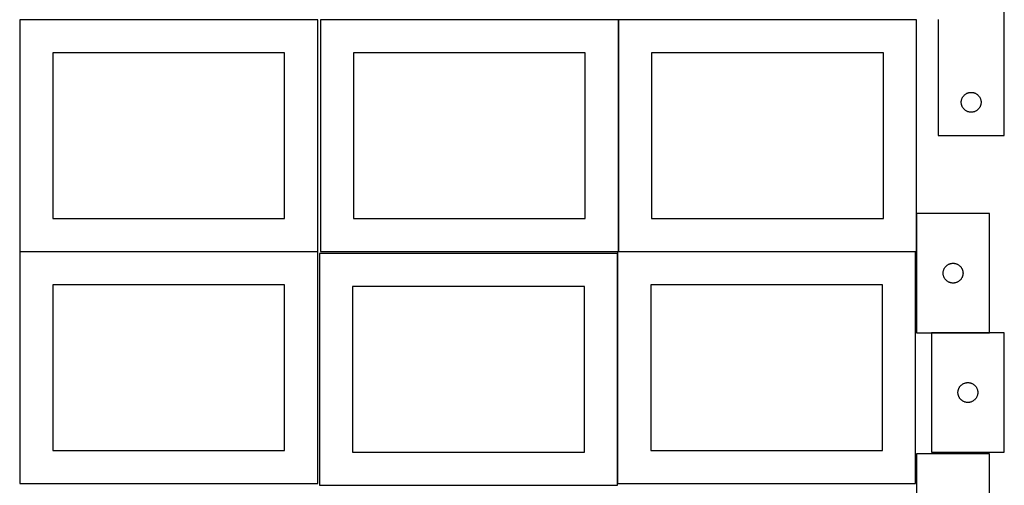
# Model space of a CAD drawing. Header units: millimetres. Extents: x 7 to 1493, y 7 to 2993.
# Tile 4 of 14: x 7 to 1493, y 1410 to 2113. Entities that reach past the tile are written whole.
import ezdxf

# ---------------------------------------------------------------- set-up
doc = ezdxf.new("R2010")
doc.units = ezdxf.units.MM
doc.layers.add('COMMON', color=5, linetype='CONTINUOUS', true_color=0x0000ff)
doc.layers.add('CUT', color=7, linetype='CONTINUOUS', true_color=0x000000)

msp = doc.modelspace()

# ---------------------------------------------------------------- linework, layer by layer
at = {"layer": 'COMMON'}
for p, q in [((6.524735, 1762.810444), (456.524735, 1762.810444)), ((909.474233, 1759.974327), (909.474233, 1412.623824))]:
    msp.add_line(p, q, dxfattribs=at)
at = {"layer": 'CUT'}
for p, q in [((1493.440592, 1938.283027), (1493.440592, 2188.283027)), ((456.524735, 2112.910445), (6.524735, 2112.910445)), ((6.524735, 2112.910445), (6.524735, 1762.910445)), ((456.524735, 1762.910445), (456.524735, 2112.910445)), ((910.6465, 2112.844405), (460.6465, 2112.844405)), ((460.6465, 2112.844405), (460.6465, 1762.844405)), ((910.6465, 1762.844405), (910.6465, 2112.844405)), ((1360.875076, 2112.910445), (910.875076, 2112.910445)), ((910.875076, 2112.910445), (910.875076, 1762.910445)), ((1360.875076, 1762.910445), (1360.875076, 2112.910445)), ((1393.440592, 2113.283027), (1393.440592, 1938.283027)), ((406.524735, 2062.910445), (56.524735, 2062.910445)), ((56.524735, 2062.910445), (56.524735, 1812.910445)), ((406.524735, 1812.910445), (406.524735, 2062.910445)), ((860.6465, 2062.844405), (510.6465, 2062.844405)), ((510.6465, 2062.844405), (510.6465, 1812.844405)), ((860.6465, 1812.844405), (860.6465, 2062.844405)), ((1310.875076, 2062.910445), (960.875076, 2062.910445)), ((960.875076, 2062.910445), (960.875076, 1812.910445)), ((1310.875076, 1812.910445), (1310.875076, 2062.910445)), ((1428.935176, 1992.103093), (1429.151061, 1992.844749)), ((1429.151061, 1992.844749), (1429.404839, 1993.574308)), ((1429.404839, 1993.574308), (1429.695838, 1994.289835)), ((1429.695838, 1994.289835), (1430.023285, 1994.989434)), ((1430.023285, 1994.989434), (1430.386313, 1995.671248)), ((1430.386313, 1995.671248), (1430.783958, 1996.33347)), ((1430.783958, 1996.33347), (1431.215166, 1996.974343)), ((1431.215166, 1996.974343), (1431.678794, 1997.592169)), ((1431.678794, 1997.592169), (1432.173613, 1998.185308)), ((1432.173613, 1998.185308), (1432.698309, 1998.752189)), ((1432.698309, 1998.752189), (1433.251491, 1999.291307)), ((1433.251491, 1999.291307), (1433.831694, 1999.801233)), ((1433.831694, 1999.801233), (1434.437377, 2000.280615)), ((1434.437377, 2000.280615), (1435.066936, 2000.728182)), ((1435.066936, 2000.728182), (1435.718699, 2001.142746)), ((1435.718699, 2001.142746), (1436.39094, 2001.523209)), ((1436.39094, 2001.523209), (1437.081876, 2001.868561)), ((1437.081876, 2001.868561), (1437.789673, 2002.177886)), ((1437.789673, 2002.177886), (1438.512456, 2002.450365)), ((1438.512456, 2002.450365), (1439.248307, 2002.685275)), ((1439.248307, 2002.685275), (1439.995275, 2002.881992)), ((1439.995275, 2002.881992), (1440.75138, 2003.039996)), ((1440.75138, 2003.039996), (1441.514616, 2003.158867)), ((1441.514616, 2003.158867), (1442.28296, 2003.23829)), ((1442.28296, 2003.23829), (1443.054373, 2003.278054)), ((1443.054373, 2003.278054), (1443.82681, 2003.278054)), ((1443.82681, 2003.278054), (1444.598223, 2003.23829)), ((1444.598223, 2003.23829), (1445.366567, 2003.158867)), ((1445.366567, 2003.158867), (1446.129803, 2003.039996)), ((1446.129803, 2003.039996), (1446.885908, 2002.881992)), ((1446.885908, 2002.881992), (1447.632876, 2002.685275)), ((1447.632876, 2002.685275), (1448.368727, 2002.450365)), ((1448.368727, 2002.450365), (1449.09151, 2002.177886)), ((1449.09151, 2002.177886), (1449.799307, 2001.868561)), ((1449.799307, 2001.868561), (1450.490243, 2001.523209)), ((1450.490243, 2001.523209), (1451.162484, 2001.142746)), ((1451.162484, 2001.142746), (1451.814247, 2000.728182)), ((1451.814247, 2000.728182), (1452.443806, 2000.280615)), ((1452.443806, 2000.280615), (1453.049489, 1999.801233)), ((1453.049489, 1999.801233), (1453.629692, 1999.291307)), ((1453.629692, 1999.291307), (1454.182874, 1998.752189)), ((1454.182874, 1998.752189), (1454.70757, 1998.185308)), ((1454.70757, 1998.185308), (1455.202389, 1997.592169)), ((1455.202389, 1997.592169), (1455.666017, 1996.974343)), ((1455.666017, 1996.974343), (1456.097225, 1996.33347)), ((1456.097225, 1996.33347), (1456.49487, 1995.671248)), ((1456.49487, 1995.671248), (1456.857898, 1994.989434)), ((1456.857898, 1994.989434), (1457.185345, 1994.289835)), ((1457.185345, 1994.289835), (1457.476344, 1993.574308)), ((1457.476344, 1993.574308), (1457.730122, 1992.844749)), ((1457.730122, 1992.844749), (1457.946007, 1992.103093)), ((1428.440592, 1988.283027), (1428.46048, 1989.055208)), ((1428.46048, 1987.510845), (1428.440592, 1988.283027)), ((1428.46048, 1989.055208), (1428.520093, 1989.825342)), ((1428.520093, 1986.740712), (1428.46048, 1987.510845)), ((1428.520093, 1989.825342), (1428.619273, 1990.591385)), ((1428.619273, 1985.974668), (1428.520093, 1986.740712)), ((1428.619273, 1990.591385), (1428.757756, 1991.351308)), ((1428.757756, 1985.214746), (1428.619273, 1985.974668)), ((1428.757756, 1991.351308), (1428.935176, 1992.103093)), ((1428.935176, 1984.46296), (1428.757756, 1985.214746)), ((1429.151061, 1983.721304), (1428.935176, 1984.46296)), ((1429.404839, 1982.991745), (1429.151061, 1983.721304)), ((1429.695838, 1982.276218), (1429.404839, 1982.991745)), ((1430.023285, 1981.57662), (1429.695838, 1982.276218)), ((1430.386313, 1980.894806), (1430.023285, 1981.57662)), ((1430.783958, 1980.232584), (1430.386313, 1980.894806)), ((1431.215166, 1979.59171), (1430.783958, 1980.232584)), ((1431.678794, 1978.973884), (1431.215166, 1979.59171)), ((1432.173613, 1978.380745), (1431.678794, 1978.973884)), ((1432.698309, 1977.813864), (1432.173613, 1978.380745)), ((1433.251491, 1977.274746), (1432.698309, 1977.813864)), ((1454.182874, 1977.813864), (1453.629692, 1977.274746)), ((1454.70757, 1978.380745), (1454.182874, 1977.813864)), ((1455.202389, 1978.973884), (1454.70757, 1978.380745)), ((1455.666017, 1979.59171), (1455.202389, 1978.973884)), ((1456.097225, 1980.232584), (1455.666017, 1979.59171)), ((1456.49487, 1980.894806), (1456.097225, 1980.232584)), ((1456.857898, 1981.57662), (1456.49487, 1980.894806)), ((1457.185345, 1982.276218), (1456.857898, 1981.57662)), ((1457.476344, 1982.991745), (1457.185345, 1982.276218)), ((1457.730122, 1983.721304), (1457.476344, 1982.991745)), ((1457.946007, 1984.46296), (1457.730122, 1983.721304)), ((1457.946007, 1992.103093), (1458.123427, 1991.351308)), ((1458.123427, 1985.214746), (1457.946007, 1984.46296)), ((1458.123427, 1991.351308), (1458.26191, 1990.591385)), ((1458.26191, 1985.974668), (1458.123427, 1985.214746)), ((1458.26191, 1990.591385), (1458.36109, 1989.825342)), ((1458.36109, 1986.740712), (1458.26191, 1985.974668)), ((1458.36109, 1989.825342), (1458.420703, 1989.055208)), ((1458.420703, 1987.510845), (1458.36109, 1986.740712)), ((1458.420703, 1989.055208), (1458.440592, 1988.283027)), ((1458.440592, 1988.283027), (1458.420703, 1987.510845)), ((1433.831694, 1976.76482), (1433.251491, 1977.274746)), ((1434.437377, 1976.285438), (1433.831694, 1976.76482)), ((1435.066936, 1975.837871), (1434.437377, 1976.285438)), ((1435.718699, 1975.423307), (1435.066936, 1975.837871)), ((1436.39094, 1975.042845), (1435.718699, 1975.423307)), ((1437.081876, 1974.697493), (1436.39094, 1975.042845)), ((1437.789673, 1974.388167), (1437.081876, 1974.697493)), ((1438.512456, 1974.115688), (1437.789673, 1974.388167)), ((1439.248307, 1973.880779), (1438.512456, 1974.115688)), ((1439.995275, 1973.684061), (1439.248307, 1973.880779)), ((1440.75138, 1973.526057), (1439.995275, 1973.684061)), ((1441.514616, 1973.407187), (1440.75138, 1973.526057)), ((1442.28296, 1973.327764), (1441.514616, 1973.407187)), ((1443.054373, 1973.288), (1442.28296, 1973.327764)), ((1443.82681, 1973.288), (1443.054373, 1973.288)), ((1444.598223, 1973.327764), (1443.82681, 1973.288)), ((1445.366567, 1973.407187), (1444.598223, 1973.327764)), ((1446.129803, 1973.526057), (1445.366567, 1973.407187)), ((1446.885908, 1973.684061), (1446.129803, 1973.526057)), ((1447.632876, 1973.880779), (1446.885908, 1973.684061)), ((1448.368727, 1974.115688), (1447.632876, 1973.880779)), ((1449.09151, 1974.388167), (1448.368727, 1974.115688)), ((1449.799307, 1974.697493), (1449.09151, 1974.388167)), ((1450.490243, 1975.042845), (1449.799307, 1974.697493)), ((1451.162484, 1975.423307), (1450.490243, 1975.042845)), ((1451.814247, 1975.837871), (1451.162484, 1975.423307)), ((1452.443806, 1976.285438), (1451.814247, 1975.837871)), ((1453.049489, 1976.76482), (1452.443806, 1976.285438)), ((1453.629692, 1977.274746), (1453.049489, 1976.76482)), ((1393.440592, 1938.283027), (1493.440592, 1938.283027)), ((1471.099119, 1820.247744), (1361.099119, 1820.247744)), ((1361.099119, 1820.247744), (1361.099119, 1640.247744)), ((1471.099119, 1640.247744), (1471.099119, 1820.247744)), ((56.524735, 1812.910445), (406.524735, 1812.910445)), ((510.6465, 1812.844405), (860.6465, 1812.844405)), ((960.875076, 1812.910445), (1310.875076, 1812.910445)), ((6.524735, 1762.910445), (456.524735, 1762.910445)), ((456.524735, 1762.710444), (6.524735, 1762.710444)), ((6.524735, 1762.710444), (6.524735, 1412.710444)), ((456.524735, 1412.710444), (456.524735, 1762.710444)), ((909.374233, 1759.974327), (459.374233, 1759.974327)), ((459.374233, 1759.974327), (459.374233, 1409.974327)), ((460.6465, 1762.844405), (910.6465, 1762.844405)), ((909.374233, 1409.974327), (909.374233, 1759.974327)), ((1359.574234, 1762.623824), (909.574234, 1762.623824)), ((909.574234, 1762.623824), (909.574234, 1412.623824)), ((910.875076, 1762.910445), (1360.875076, 1762.910445)), ((1359.574234, 1412.623824), (1359.574234, 1762.623824)), ((1404.10153, 1739.250958), (1404.580912, 1739.856641)), ((1404.580912, 1739.856641), (1405.090839, 1740.436844)), ((1405.090839, 1740.436844), (1405.629957, 1740.990027)), ((1405.629957, 1740.990027), (1406.196837, 1741.514723)), ((1406.196837, 1741.514723), (1406.789977, 1742.009541)), ((1406.789977, 1742.009541), (1407.407803, 1742.473169)), ((1407.407803, 1742.473169), (1408.048676, 1742.904377)), ((1408.048676, 1742.904377), (1408.710898, 1743.302022)), ((1408.710898, 1743.302022), (1409.392712, 1743.66505)), ((1409.392712, 1743.66505), (1410.092311, 1743.992497)), ((1410.092311, 1743.992497), (1410.807838, 1744.283496)), ((1410.807838, 1744.283496), (1411.537397, 1744.537274)), ((1411.537397, 1744.537274), (1412.279052, 1744.75316)), ((1412.279052, 1744.75316), (1413.030838, 1744.930579)), ((1413.030838, 1744.930579), (1413.79076, 1745.069062)), ((1413.79076, 1745.069062), (1414.556804, 1745.168242)), ((1414.556804, 1745.168242), (1415.326938, 1745.227855)), ((1415.326938, 1745.227855), (1416.099119, 1745.247744)), ((1416.099119, 1745.247744), (1416.8713, 1745.227855)), ((1416.8713, 1745.227855), (1417.641434, 1745.168242)), ((1417.641434, 1745.168242), (1418.407478, 1745.069062)), ((1418.407478, 1745.069062), (1419.1674, 1744.930579)), ((1419.1674, 1744.930579), (1419.919186, 1744.75316)), ((1419.919186, 1744.75316), (1420.660842, 1744.537274)), ((1420.660842, 1744.537274), (1421.3904, 1744.283496)), ((1421.3904, 1744.283496), (1422.105928, 1743.992497)), ((1422.105928, 1743.992497), (1422.805526, 1743.66505)), ((1422.805526, 1743.66505), (1423.48734, 1743.302022)), ((1423.48734, 1743.302022), (1424.149562, 1742.904377)), ((1424.149562, 1742.904377), (1424.790436, 1742.473169)), ((1424.790436, 1742.473169), (1425.408261, 1742.009541)), ((1425.408261, 1742.009541), (1426.001401, 1741.514723)), ((1426.001401, 1741.514723), (1426.568281, 1740.990027)), ((1426.568281, 1740.990027), (1427.1074, 1740.436844)), ((1427.1074, 1740.436844), (1427.617326, 1739.856641)), ((1427.617326, 1739.856641), (1428.096708, 1739.250958)), ((1401.104092, 1730.633962), (1401.143856, 1731.405376)), ((1401.104092, 1729.861525), (1401.104092, 1730.633962)), ((1401.143856, 1729.090112), (1401.104092, 1729.861525)), ((1401.143856, 1731.405376), (1401.223279, 1732.173719)), ((1401.223279, 1728.321768), (1401.143856, 1729.090112)), ((1401.223279, 1732.173719), (1401.34215, 1732.936955)), ((1401.34215, 1727.558532), (1401.223279, 1728.321768)), ((1401.34215, 1732.936955), (1401.500154, 1733.69306)), ((1401.500154, 1726.802428), (1401.34215, 1727.558532)), ((1401.500154, 1733.69306), (1401.696871, 1734.440028)), ((1401.696871, 1726.055459), (1401.500154, 1726.802428)), ((1401.696871, 1734.440028), (1401.931781, 1735.175879)), ((1401.931781, 1725.319608), (1401.696871, 1726.055459)), ((1401.931781, 1735.175879), (1402.20426, 1735.898662)), ((1402.20426, 1724.596825), (1401.931781, 1725.319608)), ((1402.20426, 1735.898662), (1402.513585, 1736.60646)), ((1402.513585, 1736.60646), (1402.858937, 1737.297395)), ((1402.858937, 1737.297395), (1403.2394, 1737.969636)), ((1403.2394, 1737.969636), (1403.653964, 1738.6214)), ((1403.653964, 1738.6214), (1404.10153, 1739.250958)), ((1428.096708, 1739.250958), (1428.544274, 1738.6214)), ((1428.544274, 1738.6214), (1428.958839, 1737.969636)), ((1428.958839, 1737.969636), (1429.339301, 1737.297395)), ((1429.339301, 1737.297395), (1429.684653, 1736.60646)), ((1429.684653, 1736.60646), (1429.993979, 1735.898662)), ((1429.993979, 1735.898662), (1430.266458, 1735.175879)), ((1430.266458, 1725.319608), (1429.993979, 1724.596825)), ((1430.266458, 1735.175879), (1430.501367, 1734.440028)), ((1430.501367, 1726.055459), (1430.266458, 1725.319608)), ((1430.501367, 1734.440028), (1430.698085, 1733.69306)), ((1430.698085, 1726.802428), (1430.501367, 1726.055459)), ((1430.698085, 1733.69306), (1430.856088, 1732.936955)), ((1430.856088, 1727.558532), (1430.698085, 1726.802428)), ((1430.856088, 1732.936955), (1430.974959, 1732.173719)), ((1430.974959, 1728.321768), (1430.856088, 1727.558532)), ((1430.974959, 1732.173719), (1431.054382, 1731.405376)), ((1431.054382, 1729.090112), (1430.974959, 1728.321768)), ((1431.054382, 1731.405376), (1431.094146, 1730.633962)), ((1431.094146, 1729.861525), (1431.054382, 1729.090112)), ((1431.094146, 1730.633962), (1431.094146, 1729.861525)), ((406.524735, 1712.710444), (56.524735, 1712.710444)), ((56.524735, 1712.710444), (56.524735, 1462.710444)), ((406.524735, 1462.710444), (406.524735, 1712.710444)), ((1309.574234, 1712.623824), (959.574234, 1712.623824)), ((959.574234, 1712.623824), (959.574234, 1462.623824)), ((1309.574234, 1462.623824), (1309.574234, 1712.623824)), ((1402.513585, 1723.889028), (1402.20426, 1724.596825)), ((1402.858937, 1723.198093), (1402.513585, 1723.889028)), ((1403.2394, 1722.525852), (1402.858937, 1723.198093)), ((1403.653964, 1721.874088), (1403.2394, 1722.525852)), ((1404.10153, 1721.244529), (1403.653964, 1721.874088)), ((1404.580912, 1720.638846), (1404.10153, 1721.244529)), ((1405.090839, 1720.058644), (1404.580912, 1720.638846)), ((1405.629957, 1719.505461), (1405.090839, 1720.058644)), ((1406.196837, 1718.980765), (1405.629957, 1719.505461)), ((1406.789977, 1718.485947), (1406.196837, 1718.980765)), ((1407.407803, 1718.022319), (1406.789977, 1718.485947)), ((1408.048676, 1717.59111), (1407.407803, 1718.022319)), ((1408.710898, 1717.193465), (1408.048676, 1717.59111)), ((1409.392712, 1716.830437), (1408.710898, 1717.193465)), ((1410.092311, 1716.50299), (1409.392712, 1716.830437)), ((1410.807838, 1716.211991), (1410.092311, 1716.50299)), ((1411.537397, 1715.958213), (1410.807838, 1716.211991)), ((1412.279052, 1715.742328), (1411.537397, 1715.958213)), ((1413.030838, 1715.564908), (1412.279052, 1715.742328)), ((1413.79076, 1715.426425), (1413.030838, 1715.564908)), ((1414.556804, 1715.327246), (1413.79076, 1715.426425)), ((1415.326938, 1715.267632), (1414.556804, 1715.327246)), ((1416.099119, 1715.247744), (1415.326938, 1715.267632)), ((1416.8713, 1715.267632), (1416.099119, 1715.247744)), ((1417.641434, 1715.327246), (1416.8713, 1715.267632)), ((1418.407478, 1715.426425), (1417.641434, 1715.327246)), ((1419.1674, 1715.564908), (1418.407478, 1715.426425)), ((1419.919186, 1715.742328), (1419.1674, 1715.564908)), ((1420.660842, 1715.958213), (1419.919186, 1715.742328)), ((1421.3904, 1716.211991), (1420.660842, 1715.958213)), ((1422.105928, 1716.50299), (1421.3904, 1716.211991)), ((1422.805526, 1716.830437), (1422.105928, 1716.50299)), ((1423.48734, 1717.193465), (1422.805526, 1716.830437)), ((1424.149562, 1717.59111), (1423.48734, 1717.193465)), ((1424.790436, 1718.022319), (1424.149562, 1717.59111)), ((1425.408261, 1718.485947), (1424.790436, 1718.022319)), ((1426.001401, 1718.980765), (1425.408261, 1718.485947)), ((1426.568281, 1719.505461), (1426.001401, 1718.980765)), ((1427.1074, 1720.058644), (1426.568281, 1719.505461)), ((1427.617326, 1720.638846), (1427.1074, 1720.058644)), ((1428.096708, 1721.244529), (1427.617326, 1720.638846)), ((1428.544274, 1721.874088), (1428.096708, 1721.244529)), ((1428.958839, 1722.525852), (1428.544274, 1721.874088)), ((1429.339301, 1723.198093), (1428.958839, 1722.525852)), ((1429.684653, 1723.889028), (1429.339301, 1723.198093)), ((1429.993979, 1724.596825), (1429.684653, 1723.889028)), ((859.374233, 1709.974327), (509.374233, 1709.974327)), ((509.374233, 1709.974327), (509.374233, 1459.974327)), ((859.374233, 1459.974327), (859.374233, 1709.974327)), ((1361.099119, 1640.247744), (1471.099119, 1640.247744)), ((1493.474825, 1639.999575), (1383.474825, 1639.999575)), ((1383.474825, 1639.999575), (1383.474825, 1459.999575)), ((1493.474825, 1459.999575), (1493.474825, 1639.999575)), ((1428.572543, 1561.266554), (1429.165683, 1561.761372)), ((1429.165683, 1561.761372), (1429.783508, 1562.225)), ((1429.783508, 1562.225), (1430.424382, 1562.656208)), ((1430.424382, 1562.656208), (1431.086604, 1563.053853)), ((1431.086604, 1563.053853), (1431.768418, 1563.416881)), ((1431.768418, 1563.416881), (1432.468016, 1563.744328)), ((1432.468016, 1563.744328), (1433.183544, 1564.035327)), ((1433.183544, 1564.035327), (1433.913102, 1564.289105)), ((1433.913102, 1564.289105), (1434.654758, 1564.504991)), ((1434.654758, 1564.504991), (1435.406544, 1564.68241)), ((1435.406544, 1564.68241), (1436.166466, 1564.820893)), ((1436.166466, 1564.820893), (1436.93251, 1564.920073)), ((1436.93251, 1564.920073), (1437.702644, 1564.979686)), ((1437.702644, 1564.979686), (1438.474825, 1564.999575)), ((1438.474825, 1564.999575), (1439.247006, 1564.979686)), ((1439.247006, 1564.979686), (1440.01714, 1564.920073)), ((1440.01714, 1564.920073), (1440.783183, 1564.820893)), ((1440.783183, 1564.820893), (1441.543106, 1564.68241)), ((1441.543106, 1564.68241), (1442.294892, 1564.504991)), ((1442.294892, 1564.504991), (1443.036547, 1564.289105)), ((1443.036547, 1564.289105), (1443.766106, 1564.035327)), ((1443.766106, 1564.035327), (1444.481633, 1563.744328)), ((1444.481633, 1563.744328), (1445.181232, 1563.416881)), ((1445.181232, 1563.416881), (1445.863046, 1563.053853)), ((1445.863046, 1563.053853), (1446.525268, 1562.656208)), ((1446.525268, 1562.656208), (1447.166141, 1562.225)), ((1447.166141, 1562.225), (1447.783967, 1561.761372)), ((1447.783967, 1561.761372), (1448.377107, 1561.266554)), ((1423.479798, 1550.385793), (1423.519562, 1551.157207)), ((1423.479798, 1549.613356), (1423.479798, 1550.385793)), ((1423.519562, 1548.841943), (1423.479798, 1549.613356)), ((1423.519562, 1551.157207), (1423.598985, 1551.92555)), ((1423.598985, 1548.073599), (1423.519562, 1548.841943)), ((1423.598985, 1551.92555), (1423.717856, 1552.688786)), ((1423.717856, 1547.310363), (1423.598985, 1548.073599)), ((1423.717856, 1552.688786), (1423.875859, 1553.444891)), ((1423.875859, 1546.554259), (1423.717856, 1547.310363)), ((1423.875859, 1553.444891), (1424.072577, 1554.191859)), ((1424.072577, 1545.80729), (1423.875859, 1546.554259)), ((1424.072577, 1554.191859), (1424.307486, 1554.92771)), ((1424.307486, 1554.92771), (1424.579965, 1555.650493)), ((1424.579965, 1555.650493), (1424.889291, 1556.358291)), ((1424.889291, 1556.358291), (1425.234643, 1557.049226)), ((1425.234643, 1557.049226), (1425.615105, 1557.721467)), ((1425.615105, 1557.721467), (1426.02967, 1558.373231)), ((1426.02967, 1558.373231), (1426.477236, 1559.002789)), ((1426.477236, 1559.002789), (1426.956618, 1559.608472)), ((1426.956618, 1559.608472), (1427.466544, 1560.188675)), ((1427.466544, 1560.188675), (1428.005663, 1560.741858)), ((1428.005663, 1560.741858), (1428.572543, 1561.266554)), ((1448.377107, 1561.266554), (1448.943987, 1560.741858)), ((1448.943987, 1560.741858), (1449.483105, 1560.188675)), ((1449.483105, 1560.188675), (1449.993032, 1559.608472)), ((1449.993032, 1559.608472), (1450.472413, 1559.002789)), ((1450.472413, 1559.002789), (1450.91998, 1558.373231)), ((1450.91998, 1558.373231), (1451.334544, 1557.721467)), ((1451.334544, 1557.721467), (1451.715007, 1557.049226)), ((1451.715007, 1557.049226), (1452.060359, 1556.358291)), ((1452.060359, 1556.358291), (1452.369684, 1555.650493)), ((1452.369684, 1555.650493), (1452.642163, 1554.92771)), ((1452.642163, 1554.92771), (1452.877073, 1554.191859)), ((1452.877073, 1554.191859), (1453.07379, 1553.444891)), ((1453.07379, 1546.554259), (1452.877073, 1545.80729)), ((1453.07379, 1553.444891), (1453.231794, 1552.688786)), ((1453.231794, 1547.310363), (1453.07379, 1546.554259)), ((1453.231794, 1552.688786), (1453.350665, 1551.92555)), ((1453.350665, 1548.073599), (1453.231794, 1547.310363)), ((1453.350665, 1551.92555), (1453.430088, 1551.157207)), ((1453.430088, 1548.841943), (1453.350665, 1548.073599)), ((1453.430088, 1551.157207), (1453.469852, 1550.385793)), ((1453.469852, 1549.613356), (1453.430088, 1548.841943)), ((1453.469852, 1550.385793), (1453.469852, 1549.613356)), ((1424.307486, 1545.071439), (1424.072577, 1545.80729)), ((1424.579965, 1544.348656), (1424.307486, 1545.071439)), ((1424.889291, 1543.640859), (1424.579965, 1544.348656)), ((1425.234643, 1542.949924), (1424.889291, 1543.640859)), ((1425.615105, 1542.277683), (1425.234643, 1542.949924)), ((1426.02967, 1541.625919), (1425.615105, 1542.277683)), ((1426.477236, 1540.996361), (1426.02967, 1541.625919)), ((1426.956618, 1540.390677), (1426.477236, 1540.996361)), ((1427.466544, 1539.810475), (1426.956618, 1540.390677)), ((1428.005663, 1539.257292), (1427.466544, 1539.810475)), ((1428.572543, 1538.732596), (1428.005663, 1539.257292)), ((1429.165683, 1538.237778), (1428.572543, 1538.732596)), ((1429.783508, 1537.77415), (1429.165683, 1538.237778)), ((1430.424382, 1537.342941), (1429.783508, 1537.77415)), ((1431.086604, 1536.945296), (1430.424382, 1537.342941)), ((1431.768418, 1536.582269), (1431.086604, 1536.945296)), ((1432.468016, 1536.254821), (1431.768418, 1536.582269)), ((1433.183544, 1535.963822), (1432.468016, 1536.254821)), ((1433.913102, 1535.710044), (1433.183544, 1535.963822)), ((1434.654758, 1535.494159), (1433.913102, 1535.710044)), ((1435.406544, 1535.316739), (1434.654758, 1535.494159)), ((1436.166466, 1535.178256), (1435.406544, 1535.316739)), ((1436.93251, 1535.079077), (1436.166466, 1535.178256)), ((1437.702644, 1535.019463), (1436.93251, 1535.079077)), ((1438.474825, 1534.999575), (1437.702644, 1535.019463)), ((1439.247006, 1535.019463), (1438.474825, 1534.999575)), ((1440.01714, 1535.079077), (1439.247006, 1535.019463)), ((1440.783183, 1535.178256), (1440.01714, 1535.079077)), ((1441.543106, 1535.316739), (1440.783183, 1535.178256)), ((1442.294892, 1535.494159), (1441.543106, 1535.316739)), ((1443.036547, 1535.710044), (1442.294892, 1535.494159)), ((1443.766106, 1535.963822), (1443.036547, 1535.710044)), ((1444.481633, 1536.254821), (1443.766106, 1535.963822)), ((1445.181232, 1536.582269), (1444.481633, 1536.254821)), ((1445.863046, 1536.945296), (1445.181232, 1536.582269)), ((1446.525268, 1537.342941), (1445.863046, 1536.945296)), ((1447.166141, 1537.77415), (1446.525268, 1537.342941)), ((1447.783967, 1538.237778), (1447.166141, 1537.77415)), ((1448.377107, 1538.732596), (1447.783967, 1538.237778)), ((1448.943987, 1539.257292), (1448.377107, 1538.732596)), ((1449.483105, 1539.810475), (1448.943987, 1539.257292)), ((1449.993032, 1540.390677), (1449.483105, 1539.810475)), ((1450.472413, 1540.996361), (1449.993032, 1540.390677)), ((1450.91998, 1541.625919), (1450.472413, 1540.996361)), ((1451.334544, 1542.277683), (1450.91998, 1541.625919)), ((1451.715007, 1542.949924), (1451.334544, 1542.277683)), ((1452.060359, 1543.640859), (1451.715007, 1542.949924)), ((1452.369684, 1544.348656), (1452.060359, 1543.640859)), ((1452.642163, 1545.071439), (1452.369684, 1544.348656)), ((1452.877073, 1545.80729), (1452.642163, 1545.071439)), ((56.524735, 1462.710444), (406.524735, 1462.710444)), ((509.374233, 1459.974327), (859.374233, 1459.974327)), ((959.574234, 1462.623824), (1309.574234, 1462.623824)), ((1383.474825, 1459.999575), (1493.474825, 1459.999575)), ((1471.099119, 1457.198183), (1361.099119, 1457.198183)), ((1361.099119, 1457.198183), (1361.099119, 1277.198183)), ((1471.099119, 1277.198183), (1471.099119, 1457.198183)), ((6.524735, 1412.710444), (456.524735, 1412.710444)), ((909.574234, 1412.623824), (1359.574234, 1412.623824)), ((459.374233, 1409.974327), (909.374233, 1409.974327))]:
    msp.add_line(p, q, dxfattribs=at)

doc.saveas('drawing.dxf')
